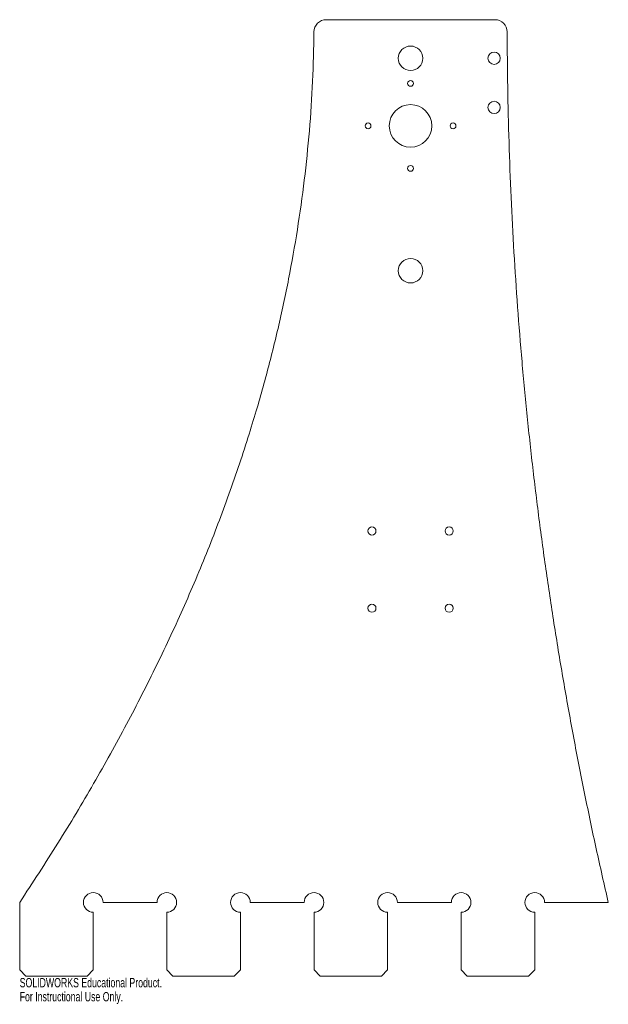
# Model space of a CAD drawing. Header units: millimetres. Extents: x 0 to 305, y -53 to 457.
import ezdxf

# ---------------------------------------------------------------- set-up
doc = ezdxf.new("R2010")
doc.units = ezdxf.units.MM
doc.styles.add('SLDTEXTSTYLE0', font='TXT', dxfattribs={"width": 0.7})

msp = doc.modelspace()

# ---------------------------------------------------------------- linework, layer by layer
at = {"color": 7, "linetype": 'Continuous', "lineweight": 15}
for p, q in [((246.06, 457.2), (158.72, 457.2)), ((0, 0), (0, -34.92)), ((43.18, 0), (71.12, 0)), ((119.38, 0), (147.32, 0)), ((195.58, 0), (223.52, 0)), ((271.78, 0), (304.8, 0)), ((38.1, -34.92), (38.1, -5.08)), ((76.2, -5.08), (76.2, -34.92)), ((114.3, -34.92), (114.3, -5.08)), ((152.4, -5.08), (152.4, -34.92)), ((190.5, -34.92), (190.5, -5.08)), ((228.6, -5.08), (228.6, -34.92)), ((266.7, -34.92), (266.7, -5.08)), ((0, -34.92), (3.17, -38.1)), ((34.92, -38.1), (38.1, -34.92)), ((76.2, -34.92), (79.38, -38.1)), ((111.12, -38.1), (114.3, -34.92)), ((152.4, -34.92), (155.57, -38.1)), ((187.32, -38.1), (190.5, -34.92)), ((228.6, -34.92), (231.78, -38.1)), ((263.52, -38.1), (266.7, -34.92)), ((3.17, -38.1), (34.92, -38.1)), ((79.38, -38.1), (111.12, -38.1)), ((155.57, -38.1), (187.32, -38.1)), ((231.78, -38.1), (263.52, -38.1))]:
    msp.add_line(p, q, dxfattribs=at)
for centre, radius in [((202.4, 437.2), 6.35), ((245.67, 437.2), 3.18), ((202.4, 424.2), 1.5), ((202.4, 402.2), 11), ((245.67, 411.8), 3.18), ((180.4, 402.2), 1.5), ((224.4, 402.2), 1.5), ((202.4, 380.2), 1.5), ((202.4, 327.2), 6.35), ((182.4, 192.4), 2.1), ((222.4, 192.4), 2.1), ((182.4, 152.4), 2.1), ((222.4, 152.4), 2.1)]:
    msp.add_circle(centre, radius, dxfattribs=at)
for centre, radius, start, end in [((158.72, 450.85), 6.35, 90, 179.4744), ((246.06, 450.85), 6.35, 0.1767, 90), ((38.1, 0), 5.08, 0, 270), ((76.2, 0), 5.08, 270, 180), ((114.3, 0), 5.08, 0, 270), ((152.4, 0), 5.08, 270, 180), ((190.5, 0), 5.08, 0, 270), ((228.6, 0), 5.08, 270, 180), ((266.7, 0), 5.08, 0, 270)]:
    msp.add_arc(centre, radius, start, end, dxfattribs=at)
for points in [[(152.37, 450.91), (150.3, 225.45), (0, 0)], [(304.8, 0), (253.11, 222.17), (252.41, 450.87)]]:
    msp.add_open_spline(points, degree=2, dxfattribs=at)

# ---------------------------------------------------------------- texts
at = {"color": 7, "linetype": 'Continuous', "char_height": 4.8336, "attachment_point": 1, "style": 'SLDTEXTSTYLE0'}
for s, insert in [('SOLIDWORKS Educational Product.', (0, -39.12)), ('For Instructional Use Only.', (0, -46.37))]:
    msp.add_mtext(s, dxfattribs=dict(at, insert=insert))

doc.saveas('drawing.dxf')
